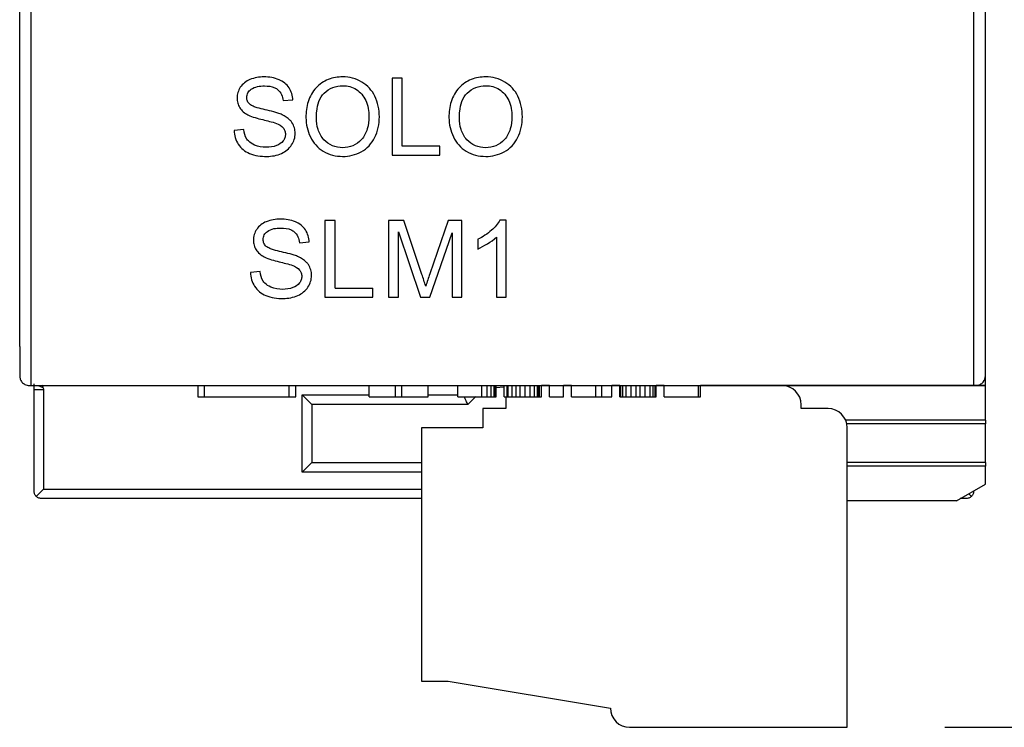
# Model space of a CAD drawing. Header units: millimetres. Extents: x 0 to 559, y 0 to 432.
# Tile 3 of 28: x 132 to 158, y 86 to 105. Entities that reach past the tile are written whole.
import ezdxf

# ---------------------------------------------------------------- set-up
doc = ezdxf.new("R2010")
doc.units = ezdxf.units.MM
doc.header["$LTSCALE"] = 2
doc.layers.add('DIMENSIONS', color=140, linetype='Continuous', lineweight=25)
doc.styles.add('SLDTEXTSTYLE0', font='TXT', dxfattribs={"width": 0.7})
doc.dimstyles.new('SLDDIMSTYLE1', dxfattribs={"dimtxt": 4.316016, "dimasz": 6.604, "dimexe": 0, "dimexo": 0.0625, "dimgap": 1.079004, "dimtad": 0, "dimtih": 1, "dimtoh": 1, "dimrnd": 1e-09, "dimzin": 12, "dimdsep": 46, "dimtxsty": 'SLDTEXTSTYLE0', "dimsah": 1, "dimcen": 0.09, "dimadec": 0, "dimazin": 3, "dimtfac": 1, "dimtofl": 0, "dimtmove": 0, "dimatfit": 3, "dimfxl": 0, "dimfrac": 2, "dimtolj": 1, "dimtzin": 12, "dimarcsym": 0})

# ---------------------------------------------------------------- blocks, each defined once
blk = doc.blocks.new('_D_1')
at = {"layer": 'DIMENSIONS'}
for p, q in [((159.013, 188.062), (179.913, 188.062)), ((173.563, 188.062), (173.563, 144.938)), ((167.15, 137.112), (165.701, 137.112)), ((165.701, 137.112), (165.701, 130.253)), ((179.976, 137.112), (181.425, 137.112)), ((181.425, 137.112), (181.425, 130.253)), ((165.701, 130.253), (167.15, 130.253)), ((181.425, 130.253), (179.976, 130.253)), ((173.563, 86.162), (173.563, 129.286)), ((156.163, 86.162), (179.913, 86.162))]:
    blk.add_line(p, q, dxfattribs=at)
for points in [[(173.563, 188.062), (172.547, 181.458), (174.579, 181.458)], [(173.563, 86.162), (174.579, 92.766), (172.547, 92.766)]]:
    blk.add_solid(points, dxfattribs=at)
at = {"layer": 'DIMENSIONS', "char_height": 4.2333, "attachment_point": 1, "style": 'SLDTEXTSTYLE0'}
for s, insert in [('101.9', (165.355, 143.535)), ('4.01', (167.15, 135.71))]:
    blk.add_mtext(s, dxfattribs=dict(at, insert=insert))

msp = doc.modelspace()

# ---------------------------------------------------------------- linework, layer by layer
for p, q in [((132.353, 95.063), (132.353, 185.066)), ((156.923, 95.063), (156.923, 185.066)), ((157.223, 95.313), (157.223, 184.816)), ((132.053, 96.079), (132.053, 182.59)), ((141.758, 103.063), (141.758, 101.063)), ((142.023, 103.063), (141.758, 103.063)), ((142.023, 101.299), (142.023, 103.063)), ((138.92, 102.481), (139.174, 102.5)), ((137.892, 101.728), (137.642, 101.706)), ((143.008, 101.299), (142.023, 101.299)), ((143.008, 101.063), (143.008, 101.299)), ((141.758, 101.063), (143.008, 101.063)), ((140.011, 99.363), (140.011, 97.363)), ((140.276, 99.363), (140.011, 99.363)), ((140.276, 97.599), (140.276, 99.363)), ((141.669, 99.363), (141.669, 97.363)), ((142.068, 99.363), (141.669, 99.363)), ((142.538, 97.957), (142.068, 99.363)), ((143.222, 99.363), (142.743, 97.971)), ((143.578, 99.363), (143.222, 99.363)), ((143.578, 97.363), (143.578, 99.363)), ((144.729, 99.372), (144.57, 99.372)), ((144.729, 97.363), (144.729, 99.372)), ((141.925, 97.363), (141.925, 99.066)), ((141.925, 99.066), (142.503, 97.363)), ((142.742, 97.363), (143.323, 99.037)), ((143.323, 99.037), (143.323, 97.363)), ((143.992, 98.87), (143.992, 98.612)), ((144.483, 98.928), (144.483, 97.363)), ((139.347, 98.781), (139.6, 98.8)), ((138.318, 98.028), (138.068, 98.006)), ((140.276, 97.599), (141.261, 97.599)), ((141.261, 97.363), (141.261, 97.599)), ((140.011, 97.363), (141.261, 97.363)), ((141.669, 97.363), (141.925, 97.363)), ((142.503, 97.363), (142.742, 97.363)), ((143.323, 97.363), (143.578, 97.363)), ((144.483, 97.363), (144.729, 97.363)), ((157.223, 97.062), (157.223, 97.062)), ((132.053, 96.079), (132.053, 95.313)), ((157.223, 95.063), (157.223, 95.313)), ((132.303, 95.063), (132.353, 95.063)), ((132.353, 95.063), (156.923, 95.063)), ((132.428, 94.955), (132.428, 95.107)), ((134.773, 95.057), (132.781, 95.057)), ((134.773, 95.057), (134.773, 95.063)), ((136.698, 95.063), (136.698, 94.766)), ((136.873, 94.766), (136.873, 95.063)), ((139.073, 94.766), (139.073, 95.063)), ((139.248, 94.766), (139.248, 95.063)), ((141.165, 94.766), (141.165, 95.063)), ((141.846, 94.766), (141.846, 95.063)), ((142.016, 94.766), (142.016, 95.063)), ((142.697, 94.766), (142.697, 95.063)), ((143.473, 94.766), (143.473, 95.063)), ((144.103, 94.766), (144.103, 95.063)), ((144.235, 94.766), (144.235, 95.063)), ((144.34, 94.766), (144.34, 95.063)), ((144.418, 94.766), (144.418, 95.063)), ((144.445, 94.766), (144.445, 95.063)), ((144.471, 94.766), (144.471, 95.063)), ((144.681, 94.766), (144.681, 95.063)), ((144.76, 94.766), (144.76, 95.063)), ((144.786, 94.766), (144.786, 95.063)), ((144.891, 94.766), (144.891, 95.063)), ((144.996, 94.766), (144.996, 95.063)), ((145.101, 94.766), (145.101, 95.063)), ((145.232, 94.766), (145.232, 95.063)), ((145.363, 94.766), (145.363, 95.063)), ((145.468, 94.766), (145.468, 95.063)), ((145.547, 94.766), (145.547, 95.063)), ((145.573, 94.766), (145.573, 95.063)), ((145.6, 94.766), (145.6, 95.063)), ((145.652, 94.766), (145.652, 95.063)), ((145.862, 95.062), (145.652, 95.062)), ((145.862, 94.766), (145.862, 95.063)), ((146.23, 94.766), (146.23, 95.063)), ((146.44, 95.062), (146.23, 95.062)), ((146.44, 94.766), (146.44, 95.063)), ((147.07, 94.766), (147.07, 95.063)), ((147.227, 94.766), (147.227, 95.063)), ((147.49, 94.766), (147.49, 95.063)), ((147.7, 95.062), (147.49, 95.062)), ((147.7, 94.766), (147.7, 95.063)), ((147.726, 94.766), (147.726, 95.063)), ((147.778, 94.766), (147.778, 95.063)), ((147.857, 94.766), (147.857, 95.063)), ((147.988, 94.766), (147.988, 95.063)), ((148.12, 94.766), (148.12, 95.063)), ((148.225, 94.766), (148.225, 95.063)), ((148.356, 94.766), (148.356, 95.063)), ((148.487, 94.766), (148.487, 95.063)), ((148.566, 94.766), (148.566, 95.063)), ((148.618, 94.766), (148.618, 95.063)), ((148.645, 94.766), (148.645, 95.063)), ((148.855, 95.062), (148.645, 95.062)), ((148.855, 94.766), (148.855, 95.063)), ((149.747, 94.766), (149.747, 95.063)), ((149.8, 94.766), (149.8, 95.063)), ((151.923, 95.062), (149.8, 95.062)), ((150.423, 95.063), (150.423, 95.062)), ((157.223, 95.062), (151.923, 95.062)), ((157.223, 95.062), (151.923, 95.062)), ((156.923, 95.063), (156.973, 95.063)), ((156.973, 95.063), (157.223, 95.063)), ((157.223, 95.062), (157.223, 95.063)), ((157.223, 94.162), (157.223, 95.062)), ((157.223, 95.062), (157.223, 95.062)), ((132.428, 92.317), (132.428, 94.955)), ((132.678, 94.955), (132.678, 92.367)), ((136.698, 94.766), (136.873, 94.766)), ((136.873, 94.766), (139.073, 94.766)), ((139.073, 94.766), (139.248, 94.766)), ((139.42, 92.809), (139.42, 94.816)), ((139.67, 94.566), (139.42, 94.816)), ((139.42, 94.816), (141.165, 94.816)), ((141.165, 94.766), (141.846, 94.766)), ((141.846, 94.766), (142.016, 94.766)), ((142.016, 94.766), (142.697, 94.766)), ((142.697, 94.816), (143.473, 94.816)), ((143.473, 94.766), (144.103, 94.766)), ((144.103, 94.766), (144.235, 94.766)), ((144.235, 94.766), (144.34, 94.766)), ((144.34, 94.766), (144.418, 94.766)), ((144.418, 94.766), (144.445, 94.766)), ((144.445, 94.766), (144.471, 94.766)), ((144.681, 94.766), (144.76, 94.766)), ((144.723, 94.762), (144.723, 94.462)), ((144.76, 94.766), (144.786, 94.766)), ((144.786, 94.766), (144.891, 94.766)), ((144.891, 94.766), (144.996, 94.766)), ((144.996, 94.766), (145.101, 94.766)), ((145.101, 94.766), (145.232, 94.766)), ((145.232, 94.766), (145.363, 94.766)), ((145.363, 94.766), (145.468, 94.766)), ((145.468, 94.766), (145.547, 94.766)), ((145.547, 94.766), (145.573, 94.766)), ((145.573, 94.766), (145.6, 94.766)), ((145.6, 94.766), (145.652, 94.766)), ((145.862, 94.766), (146.23, 94.766)), ((146.44, 94.766), (147.07, 94.766)), ((147.07, 94.766), (147.227, 94.766)), ((147.227, 94.766), (147.49, 94.766)), ((147.7, 94.766), (147.726, 94.766)), ((147.726, 94.766), (147.778, 94.766)), ((147.778, 94.766), (147.857, 94.766)), ((147.857, 94.766), (147.988, 94.766)), ((147.988, 94.766), (148.12, 94.766)), ((148.12, 94.766), (148.225, 94.766)), ((148.225, 94.766), (148.356, 94.766)), ((148.356, 94.766), (148.487, 94.766)), ((148.487, 94.766), (148.566, 94.766)), ((148.566, 94.766), (148.618, 94.766)), ((148.618, 94.766), (148.645, 94.766)), ((148.855, 94.766), (149.747, 94.766)), ((149.747, 94.766), (149.8, 94.766)), ((143.735, 94.566), (139.67, 94.566)), ((139.67, 94.566), (139.67, 93.059)), ((144.723, 94.462), (144.123, 94.462)), ((144.123, 94.462), (144.123, 93.962)), ((152.423, 94.462), (152.423, 94.562)), ((153.123, 94.462), (152.423, 94.462)), ((144.123, 93.962), (142.523, 93.962)), ((142.523, 93.962), (142.523, 87.362)), ((157.223, 94.162), (153.582, 94.162)), ((157.223, 94.062), (153.613, 94.062)), ((157.223, 94.062), (153.613, 94.062)), ((153.623, 86.162), (153.623, 93.962)), ((157.223, 94.162), (157.223, 94.062)), ((157.223, 94.062), (157.223, 94.062)), ((157.223, 93.062), (157.223, 94.062)), ((139.67, 93.059), (139.42, 92.809)), ((139.67, 93.059), (142.523, 93.059)), ((157.223, 93.062), (153.623, 93.062)), ((157.223, 92.962), (153.623, 92.962)), ((157.223, 93.062), (157.223, 92.962)), ((157.223, 92.495), (157.223, 92.962)), ((142.523, 92.809), (139.42, 92.809)), ((156.473, 92.062), (157.223, 92.495)), ((132.678, 92.367), (132.487, 92.176)), ((132.678, 92.367), (142.523, 92.367)), ((156.79, 92.245), (156.86, 92.176)), ((142.523, 92.117), (132.628, 92.117)), ((156.473, 92.062), (153.623, 92.062)), ((156.718, 92.117), (156.569, 92.117)), ((142.523, 87.362), (143.223, 87.362)), ((143.223, 87.362), (147.451, 86.662)), ((147.951, 86.162), (153.623, 86.162))]:
    msp.add_line(p, q)
at = {"flags": 128}
for points in [[(144.681, 95.016), (144.673, 95.016), (144.471, 94.998)], [(143.94, 94.766), (143.925, 94.755), (143.735, 94.566)]]:
    msp.add_lwpolyline(points, dxfattribs=at)
for centre, radius, start, end in [((127.585, 92.959), 15.766, 17.3135, 18.4846), ((151.923, 94.562), 0.5, 0, 90), ((153.123, 93.962), 0.5, 0, 90), ((147.951, 86.662), 0.5, 180, 270)]:
    msp.add_arc(centre, radius, start, end)
for points, knots in [([(138.055, 103.029), (138.005, 103.008), (137.909, 102.955), (137.834, 102.874), (137.804, 102.829)], [0, 0, 0, 0, 0.500321, 1, 1, 1, 1]), ([(139.075, 102.815), (139.044, 102.862), (138.966, 102.947), (138.866, 103.003), (138.814, 103.025)], [0, 0, 0, 0, 0.499715, 1, 1, 1, 1]), ([(140.473, 103.099), (140.346, 103.099), (140.087, 103.06), (139.869, 102.909), (139.782, 102.817)], [0, 0, 0, 0, 0.50045, 1, 1, 1, 1]), ([(140.972, 102.966), (140.897, 103.01), (140.734, 103.079), (140.56, 103.099), (140.473, 103.099)], [0, 0, 0, 0, 0.499889, 1, 1, 1, 1]), ([(141.31, 102.597), (141.273, 102.673), (141.178, 102.815), (141.044, 102.923), (140.972, 102.966)], [0, 0, 0, 0, 0.500045, 1, 1, 1, 1]), ([(144.2, 103.099), (144.073, 103.099), (143.814, 103.06), (143.597, 102.909), (143.509, 102.817)], [0, 0, 0, 0, 0.50045, 1, 1, 1, 1]), ([(144.699, 102.966), (144.624, 103.01), (144.462, 103.079), (144.287, 103.099), (144.2, 103.099)], [0, 0, 0, 0, 0.499889, 1, 1, 1, 1]), ([(145.038, 102.597), (145, 102.673), (144.905, 102.815), (144.771, 102.923), (144.699, 102.966)], [0, 0, 0, 0, 0.500045, 1, 1, 1, 1]), ([(137.804, 102.829), (137.777, 102.787), (137.733, 102.696), (137.718, 102.596), (137.718, 102.546)], [0, 0, 0, 0, 0.500082, 1, 1, 1, 1]), ([(137.973, 102.564), (137.973, 102.605), (137.993, 102.688), (138.051, 102.75), (138.083, 102.776)], [0, 0, 0, 0, 0.499252, 1, 1, 1, 1]), ([(138.083, 102.776), (138.13, 102.813), (138.25, 102.857), (138.372, 102.864), (138.433, 102.864)], [0, 0, 0, 0, 0.49844, 1, 1, 1, 1]), ([(138.433, 102.864), (138.525, 102.864), (138.651, 102.85), (138.757, 102.786), (138.781, 102.767)], [0, 0, 0, 0, 0.748888, 1, 1, 1, 1]), ([(138.781, 102.767), (138.823, 102.733), (138.89, 102.642), (138.914, 102.535), (138.92, 102.481)], [0, 0, 0, 0, 0.499051, 1, 1, 1, 1]), ([(139.174, 102.5), (139.171, 102.555), (139.154, 102.666), (139.106, 102.768), (139.075, 102.815)], [0, 0, 0, 0, 0.500133, 1, 1, 1, 1]), ([(139.782, 102.817), (139.734, 102.766), (139.649, 102.651), (139.539, 102.391), (139.515, 102.178), (139.515, 102.038)], [0, 0, 0, 0, 0.250288, 0.500605, 1, 1, 1, 1]), ([(139.788, 102.033), (139.788, 102.091), (139.794, 102.235), (139.837, 102.463), (139.927, 102.618), (139.99, 102.677)], [0, 0, 0, 0, 0.250714, 0.626232, 1, 1, 1, 1]), ([(139.99, 102.677), (140.054, 102.738), (140.206, 102.84), (140.386, 102.871), (140.474, 102.871)], [0, 0, 0, 0, 0.500011, 1, 1, 1, 1]), ([(140.474, 102.871), (140.536, 102.871), (140.662, 102.855), (140.777, 102.803), (140.83, 102.77)], [0, 0, 0, 0, 0.500067, 1, 1, 1, 1]), ([(140.83, 102.77), (140.883, 102.737), (140.98, 102.654), (141.046, 102.545), (141.072, 102.488)], [0, 0, 0, 0, 0.499858, 1, 1, 1, 1]), ([(143.509, 102.817), (143.461, 102.766), (143.376, 102.651), (143.266, 102.391), (143.242, 102.178), (143.242, 102.038)], [0, 0, 0, 0, 0.250288, 0.500605, 1, 1, 1, 1]), ([(143.515, 102.033), (143.515, 102.091), (143.521, 102.235), (143.564, 102.463), (143.655, 102.618), (143.717, 102.677)], [0, 0, 0, 0, 0.250714, 0.626232, 1, 1, 1, 1]), ([(143.717, 102.677), (143.781, 102.738), (143.933, 102.84), (144.113, 102.871), (144.201, 102.871)], [0, 0, 0, 0, 0.500011, 1, 1, 1, 1]), ([(144.201, 102.871), (144.264, 102.871), (144.389, 102.855), (144.505, 102.803), (144.557, 102.77)], [0, 0, 0, 0, 0.500067, 1, 1, 1, 1]), ([(144.557, 102.77), (144.61, 102.737), (144.707, 102.654), (144.773, 102.545), (144.799, 102.488)], [0, 0, 0, 0, 0.499858, 1, 1, 1, 1]), ([(137.718, 102.546), (137.718, 102.503), (137.729, 102.415), (137.765, 102.334), (137.788, 102.297)], [0, 0, 0, 0, 0.500142, 1, 1, 1, 1]), ([(138.051, 102.386), (138.026, 102.409), (137.985, 102.463), (137.973, 102.531), (137.973, 102.564)], [0, 0, 0, 0, 0.499843, 1, 1, 1, 1]), ([(141.428, 102.061), (141.428, 102.153), (141.411, 102.338), (141.351, 102.514), (141.31, 102.597)], [0, 0, 0, 0, 0.500161, 1, 1, 1, 1]), ([(145.155, 102.061), (145.155, 102.153), (145.138, 102.338), (145.078, 102.514), (145.038, 102.597)], [0, 0, 0, 0, 0.500161, 1, 1, 1, 1]), ([(138.45, 102.244), (138.38, 102.259), (138.276, 102.285), (138.143, 102.332), (138.077, 102.363), (138.051, 102.386)], [0, 0, 0, 0, 0.50031, 0.750289, 1, 1, 1, 1]), ([(138.892, 102.115), (138.857, 102.131), (138.785, 102.157), (138.637, 102.2), (138.525, 102.226), (138.45, 102.244)], [0, 0, 0, 0, 0.249969, 0.499971, 1, 1, 1, 1]), ([(138.002, 102.11), (138.062, 102.079), (138.191, 102.036), (138.322, 102.001), (138.388, 101.986)], [0, 0, 0, 0, 0.499748, 1, 1, 1, 1]), ([(138.388, 101.986), (138.448, 101.971), (138.567, 101.941), (138.687, 101.91), (138.744, 101.888)], [0, 0, 0, 0, 0.500083, 1, 1, 1, 1]), ([(139.15, 101.912), (139.135, 101.935), (139.064, 102.02), (138.968, 102.081), (138.892, 102.115)], [0, 0, 0, 0, 0.250911, 1, 1, 1, 1]), ([(139.234, 101.628), (139.234, 101.678), (139.221, 101.778), (139.178, 101.87), (139.15, 101.912)], [0, 0, 0, 0, 0.500163, 1, 1, 1, 1]), ([(139.515, 102.038), (139.515, 101.952), (139.534, 101.779), (139.592, 101.615), (139.629, 101.538)], [0, 0, 0, 0, 0.500009, 1, 1, 1, 1]), ([(139.982, 101.463), (139.912, 101.538), (139.81, 101.724), (139.788, 101.931), (139.788, 102.033)], [0, 0, 0, 0, 0.49899, 1, 1, 1, 1]), ([(141.155, 102.062), (141.155, 101.955), (141.134, 101.741), (141.033, 101.544), (140.962, 101.466)], [0, 0, 0, 0, 0.501194, 1, 1, 1, 1]), ([(141.305, 101.516), (141.348, 101.6), (141.41, 101.779), (141.428, 101.967), (141.428, 102.061)], [0, 0, 0, 0, 0.499811, 1, 1, 1, 1]), ([(143.242, 102.038), (143.242, 101.952), (143.261, 101.779), (143.319, 101.615), (143.357, 101.538)], [0, 0, 0, 0, 0.500009, 1, 1, 1, 1]), ([(143.709, 101.463), (143.639, 101.538), (143.537, 101.724), (143.515, 101.931), (143.515, 102.033)], [0, 0, 0, 0, 0.49899, 1, 1, 1, 1]), ([(144.882, 102.062), (144.882, 101.955), (144.861, 101.741), (144.76, 101.544), (144.689, 101.466)], [0, 0, 0, 0, 0.501194, 1, 1, 1, 1]), ([(145.032, 101.516), (145.075, 101.6), (145.138, 101.779), (145.155, 101.967), (145.155, 102.061)], [0, 0, 0, 0, 0.499811, 1, 1, 1, 1]), ([(137.642, 101.706), (137.643, 101.643), (137.662, 101.515), (137.716, 101.399), (137.751, 101.346)], [0, 0, 0, 0, 0.500087, 1, 1, 1, 1]), ([(138.924, 101.77), (138.942, 101.747), (138.97, 101.694), (138.979, 101.636), (138.979, 101.606)], [0, 0, 0, 0, 0.499872, 1, 1, 1, 1]), ([(138.175, 101.325), (138.116, 101.351), (138.041, 101.397), (137.986, 101.463), (137.973, 101.481)], [0, 0, 0, 0, 0.749023, 1, 1, 1, 1]), ([(138.979, 101.606), (138.979, 101.576), (138.969, 101.514), (138.94, 101.459), (138.922, 101.435)], [0, 0, 0, 0, 0.499925, 1, 1, 1, 1]), ([(139.142, 101.327), (139.171, 101.372), (139.218, 101.468), (139.234, 101.575), (139.234, 101.628)], [0, 0, 0, 0, 0.500149, 1, 1, 1, 1]), ([(139.629, 101.538), (139.666, 101.462), (139.761, 101.318), (139.894, 101.209), (139.966, 101.165)], [0, 0, 0, 0, 0.500031, 1, 1, 1, 1]), ([(140.47, 101.256), (140.38, 101.256), (140.195, 101.286), (140.043, 101.397), (139.982, 101.463)], [0, 0, 0, 0, 0.500212, 1, 1, 1, 1]), ([(140.962, 101.466), (140.9, 101.398), (140.747, 101.286), (140.561, 101.256), (140.47, 101.256)], [0, 0, 0, 0, 0.499736, 1, 1, 1, 1]), ([(140.957, 101.152), (141.032, 101.193), (141.169, 101.298), (141.267, 101.441), (141.305, 101.516)], [0, 0, 0, 0, 0.499854, 1, 1, 1, 1]), ([(143.357, 101.538), (143.393, 101.462), (143.488, 101.318), (143.621, 101.209), (143.693, 101.165)], [0, 0, 0, 0, 0.500031, 1, 1, 1, 1]), ([(144.197, 101.256), (144.107, 101.256), (143.922, 101.286), (143.77, 101.397), (143.709, 101.463)], [0, 0, 0, 0, 0.500212, 1, 1, 1, 1]), ([(144.689, 101.466), (144.627, 101.398), (144.474, 101.286), (144.288, 101.256), (144.197, 101.256)], [0, 0, 0, 0, 0.499736, 1, 1, 1, 1]), ([(144.684, 101.152), (144.759, 101.193), (144.897, 101.298), (144.994, 101.441), (145.032, 101.516)], [0, 0, 0, 0, 0.499854, 1, 1, 1, 1]), ([(137.751, 101.346), (137.786, 101.293), (137.871, 101.197), (137.981, 101.133), (138.039, 101.108)], [0, 0, 0, 0, 0.499899, 1, 1, 1, 1]), ([(138.879, 101.108), (138.932, 101.131), (139.032, 101.191), (139.111, 101.279), (139.142, 101.327)], [0, 0, 0, 0, 0.500226, 1, 1, 1, 1]), ([(139.966, 101.165), (140.041, 101.119), (140.206, 101.049), (140.383, 101.029), (140.471, 101.029)], [0, 0, 0, 0, 0.49981, 1, 1, 1, 1]), ([(140.471, 101.029), (140.556, 101.029), (140.725, 101.049), (140.883, 101.112), (140.957, 101.152)], [0, 0, 0, 0, 0.500027, 1, 1, 1, 1]), ([(143.693, 101.165), (143.768, 101.119), (143.933, 101.049), (144.11, 101.029), (144.199, 101.029)], [0, 0, 0, 0, 0.49981, 1, 1, 1, 1]), ([(144.199, 101.029), (144.283, 101.029), (144.452, 101.049), (144.61, 101.112), (144.684, 101.152)], [0, 0, 0, 0, 0.500027, 1, 1, 1, 1]), ([(138.482, 99.329), (138.432, 99.308), (138.336, 99.255), (138.26, 99.174), (138.231, 99.129)], [0, 0, 0, 0, 0.500321, 1, 1, 1, 1]), ([(139.502, 99.115), (139.471, 99.162), (139.392, 99.247), (139.292, 99.303), (139.24, 99.325)], [0, 0, 0, 0, 0.499715, 1, 1, 1, 1]), ([(138.231, 99.129), (138.203, 99.087), (138.159, 98.996), (138.145, 98.896), (138.145, 98.846)], [0, 0, 0, 0, 0.500082, 1, 1, 1, 1]), ([(138.4, 98.864), (138.4, 98.905), (138.42, 98.988), (138.477, 99.05), (138.509, 99.076)], [0, 0, 0, 0, 0.499252, 1, 1, 1, 1]), ([(138.509, 99.076), (138.557, 99.113), (138.677, 99.157), (138.798, 99.164), (138.86, 99.164)], [0, 0, 0, 0, 0.49844, 1, 1, 1, 1]), ([(138.86, 99.164), (138.951, 99.164), (139.078, 99.15), (139.183, 99.086), (139.207, 99.067)], [0, 0, 0, 0, 0.748888, 1, 1, 1, 1]), ([(139.207, 99.067), (139.249, 99.033), (139.316, 98.942), (139.341, 98.835), (139.347, 98.781)], [0, 0, 0, 0, 0.499051, 1, 1, 1, 1]), ([(139.6, 98.8), (139.598, 98.855), (139.58, 98.966), (139.532, 99.068), (139.502, 99.115)], [0, 0, 0, 0, 0.500133, 1, 1, 1, 1]), ([(138.145, 98.846), (138.145, 98.803), (138.155, 98.715), (138.191, 98.634), (138.214, 98.597)], [0, 0, 0, 0, 0.500142, 1, 1, 1, 1]), ([(138.477, 98.686), (138.453, 98.709), (138.411, 98.763), (138.4, 98.831), (138.4, 98.864)], [0, 0, 0, 0, 0.499843, 1, 1, 1, 1]), ([(138.876, 98.544), (138.807, 98.559), (138.703, 98.585), (138.569, 98.632), (138.504, 98.663), (138.477, 98.686)], [0, 0, 0, 0, 0.50031, 0.750289, 1, 1, 1, 1]), ([(138.428, 98.41), (138.488, 98.379), (138.618, 98.336), (138.749, 98.301), (138.815, 98.286)], [0, 0, 0, 0, 0.499748, 1, 1, 1, 1]), ([(139.319, 98.415), (139.284, 98.431), (139.211, 98.457), (139.063, 98.5), (138.951, 98.526), (138.876, 98.544)], [0, 0, 0, 0, 0.249969, 0.499971, 1, 1, 1, 1]), ([(139.577, 98.212), (139.561, 98.235), (139.491, 98.32), (139.394, 98.381), (139.319, 98.415)], [0, 0, 0, 0, 0.250911, 1, 1, 1, 1]), ([(138.815, 98.286), (138.874, 98.271), (138.994, 98.241), (139.113, 98.21), (139.17, 98.188)], [0, 0, 0, 0, 0.500083, 1, 1, 1, 1]), ([(139.35, 98.07), (139.368, 98.047), (139.397, 97.994), (139.405, 97.936), (139.405, 97.906)], [0, 0, 0, 0, 0.499872, 1, 1, 1, 1]), ([(139.66, 97.928), (139.66, 97.978), (139.648, 98.078), (139.605, 98.17), (139.577, 98.212)], [0, 0, 0, 0, 0.500163, 1, 1, 1, 1]), ([(138.068, 98.006), (138.07, 97.943), (138.088, 97.815), (138.143, 97.699), (138.177, 97.646)], [0, 0, 0, 0, 0.500087, 1, 1, 1, 1]), ([(138.602, 97.625), (138.543, 97.651), (138.467, 97.697), (138.412, 97.763), (138.4, 97.781)], [0, 0, 0, 0, 0.749023, 1, 1, 1, 1]), ([(139.405, 97.906), (139.405, 97.876), (139.396, 97.814), (139.366, 97.759), (139.348, 97.735)], [0, 0, 0, 0, 0.499925, 1, 1, 1, 1]), ([(139.568, 97.627), (139.597, 97.672), (139.644, 97.768), (139.66, 97.875), (139.66, 97.928)], [0, 0, 0, 0, 0.500149, 1, 1, 1, 1]), ([(138.177, 97.646), (138.212, 97.593), (138.297, 97.497), (138.407, 97.433), (138.465, 97.408)], [0, 0, 0, 0, 0.499899, 1, 1, 1, 1]), ([(139.305, 97.408), (139.358, 97.431), (139.459, 97.491), (139.537, 97.579), (139.568, 97.627)], [0, 0, 0, 0, 0.500226, 1, 1, 1, 1]), ([(132.053, 95.313), (132.054, 95.299), (132.056, 95.271), (132.07, 95.216), (132.1, 95.162), (132.147, 95.117), (132.191, 95.088), (132.243, 95.068), (132.284, 95.065), (132.303, 95.063)], [0, 0, 0, 0, 0.124521, 0.250193, 0.500018, 0.632568, 0.749886, 0.880134, 1, 1, 1, 1]), ([(156.973, 95.063), (157.015, 95.063), (157.054, 95.074), (157.118, 95.107), (157.144, 95.128), (157.205, 95.201), (157.223, 95.257), (157.223, 95.313)], [0, 0, 0, 0, 0.25, 0.25, 0.5, 0.5, 1, 1, 1, 1]), ([(132.532, 95.063), (132.533, 95.063), (132.545, 95.058), (132.586, 95.041), (132.63, 95.022), (132.659, 95.01)], [0, 0, 0, 0, 0.004736, 0.353018, 1, 1, 1, 1]), ([(132.664, 95.072), (132.661, 95.068), (132.654, 95.06), (132.651, 95.044), (132.652, 95.027), (132.656, 95.016), (132.659, 95.01)], [0, 0, 0, 0, 0.2293335, 0.4651364, 0.7208461, 1, 1, 1, 1]), ([(132.659, 95.01), (132.664, 95), (132.672, 94.986), (132.678, 94.967), (132.678, 94.959), (132.678, 94.955)], [0, 0, 0, 0, 0.5821273, 0.796878, 1, 1, 1, 1]), ([(132.428, 94.955), (132.428, 94.955), (132.455, 94.955), (132.548, 94.955), (132.613, 94.955), (132.678, 94.955)], [0, 0, 0, 0, 0.5, 0.5, 1, 1, 1, 1]), ([(143.735, 94.566), (143.734, 94.568), (143.732, 94.573), (143.714, 94.61), (143.688, 94.666), (143.663, 94.721), (143.647, 94.757), (143.643, 94.766)], [0, 0, 0, 0, 0.219638, 0.438923, 0.667635, 0.917516, 1, 1, 1, 1]), ([(132.487, 92.176), (132.467, 92.196), (132.452, 92.219), (132.438, 92.255), (132.434, 92.267), (132.431, 92.286), (132.43, 92.292), (132.429, 92.301), (132.429, 92.304), (132.429, 92.309), (132.429, 92.311), (132.429, 92.314), (132.428, 92.317), (132.428, 92.317)], [0, 0, 0, 0, 0.5, 0.5, 0.75, 0.75, 0.875, 0.875, 0.9375, 0.9375, 0.96875, 0.96875, 1, 1, 1, 1]), ([(132.628, 92.117), (132.628, 92.117), (132.61, 92.119), (132.581, 92.123), (132.567, 92.127), (132.53, 92.14), (132.507, 92.155), (132.487, 92.176)], [0, 0, 0, 0, 0.25, 0.25, 0.5, 0.5, 1, 1, 1, 1]), ([(156.86, 92.176), (156.84, 92.155), (156.817, 92.14), (156.78, 92.127), (156.765, 92.123), (156.737, 92.119), (156.718, 92.117), (156.718, 92.117)], [0, 0, 0, 0, 0.5, 0.5, 0.75, 0.75, 1, 1, 1, 1]), ([(156.918, 92.317), (156.918, 92.317), (156.918, 92.314), (156.918, 92.311), (156.918, 92.309), (156.918, 92.304), (156.918, 92.301), (156.917, 92.292), (156.916, 92.286), (156.912, 92.267), (156.909, 92.255), (156.895, 92.219), (156.88, 92.196), (156.86, 92.176)], [0, 0, 0, 0, 0.03125, 0.03125, 0.0625, 0.0625, 0.125, 0.125, 0.25, 0.25, 0.5, 0.5, 1, 1, 1, 1])]:
    msp.add_open_spline(points, degree=3, knots=knots)
for points in [[(138.422, 103.098), (138.298, 103.098), (138.17, 103.077), (138.055, 103.029)], [(138.814, 103.025), (138.692, 103.077), (138.555, 103.098), (138.422, 103.098)], [(141.072, 102.488), (141.131, 102.356), (141.155, 102.207), (141.155, 102.062)], [(144.799, 102.488), (144.858, 102.356), (144.882, 102.207), (144.882, 102.062)], [(137.788, 102.297), (137.838, 102.217), (137.918, 102.154), (138.002, 102.11)], [(138.744, 101.888), (138.811, 101.862), (138.88, 101.826), (138.924, 101.77)], [(137.973, 101.481), (137.925, 101.553), (137.901, 101.642), (137.892, 101.728)], [(138.922, 101.435), (138.88, 101.378), (138.815, 101.337), (138.75, 101.312)], [(138.482, 101.267), (138.378, 101.267), (138.271, 101.283), (138.175, 101.325)], [(138.75, 101.312), (138.665, 101.279), (138.573, 101.267), (138.482, 101.267)], [(138.039, 101.108), (138.181, 101.048), (138.34, 101.029), (138.495, 101.029)], [(138.495, 101.029), (138.625, 101.029), (138.76, 101.054), (138.879, 101.108)], [(138.849, 99.398), (138.724, 99.398), (138.597, 99.377), (138.482, 99.329)], [(139.24, 99.325), (139.118, 99.377), (138.981, 99.398), (138.849, 99.398)], [(144.57, 99.372), (144.519, 99.269), (144.438, 99.181), (144.352, 99.104)], [(144.352, 99.104), (144.245, 99.009), (144.122, 98.931), (143.992, 98.87)], [(143.992, 98.612), (144.148, 98.706), (144.34, 98.791), (144.483, 98.928)], [(138.214, 98.597), (138.265, 98.517), (138.344, 98.454), (138.428, 98.41)], [(139.17, 98.188), (139.237, 98.162), (139.306, 98.126), (139.35, 98.07)], [(138.4, 97.781), (138.351, 97.853), (138.327, 97.942), (138.318, 98.028)], [(142.743, 97.971), (142.706, 97.865), (142.669, 97.759), (142.637, 97.651)], [(138.909, 97.567), (138.804, 97.567), (138.697, 97.583), (138.602, 97.625)], [(139.176, 97.612), (139.092, 97.579), (138.999, 97.567), (138.909, 97.567)], [(139.348, 97.735), (139.306, 97.678), (139.242, 97.637), (139.176, 97.612)], [(138.465, 97.408), (138.607, 97.348), (138.767, 97.329), (138.921, 97.329)], [(138.921, 97.329), (139.052, 97.329), (139.186, 97.354), (139.305, 97.408)]]:
    msp.add_open_spline(points, degree=3)

# ---------------------------------------------------------------- dimensions: what is measured, and where the dimension line sits
at = {"layer": 'DIMENSIONS'}
dim = msp.add_linear_dim(base=(173.563, 86.162), p1=(156.473, 188.062), p2=(153.623, 86.162), angle=90, dimstyle='SLDDIMSTYLE1', dxfattribs=at)
dim.commit()
dim.dimension.update_dxf_attribs({"geometry": '_D_1', "text_midpoint": (173.563, 137.112), "dimtype": 160})

doc.saveas('drawing.dxf')
